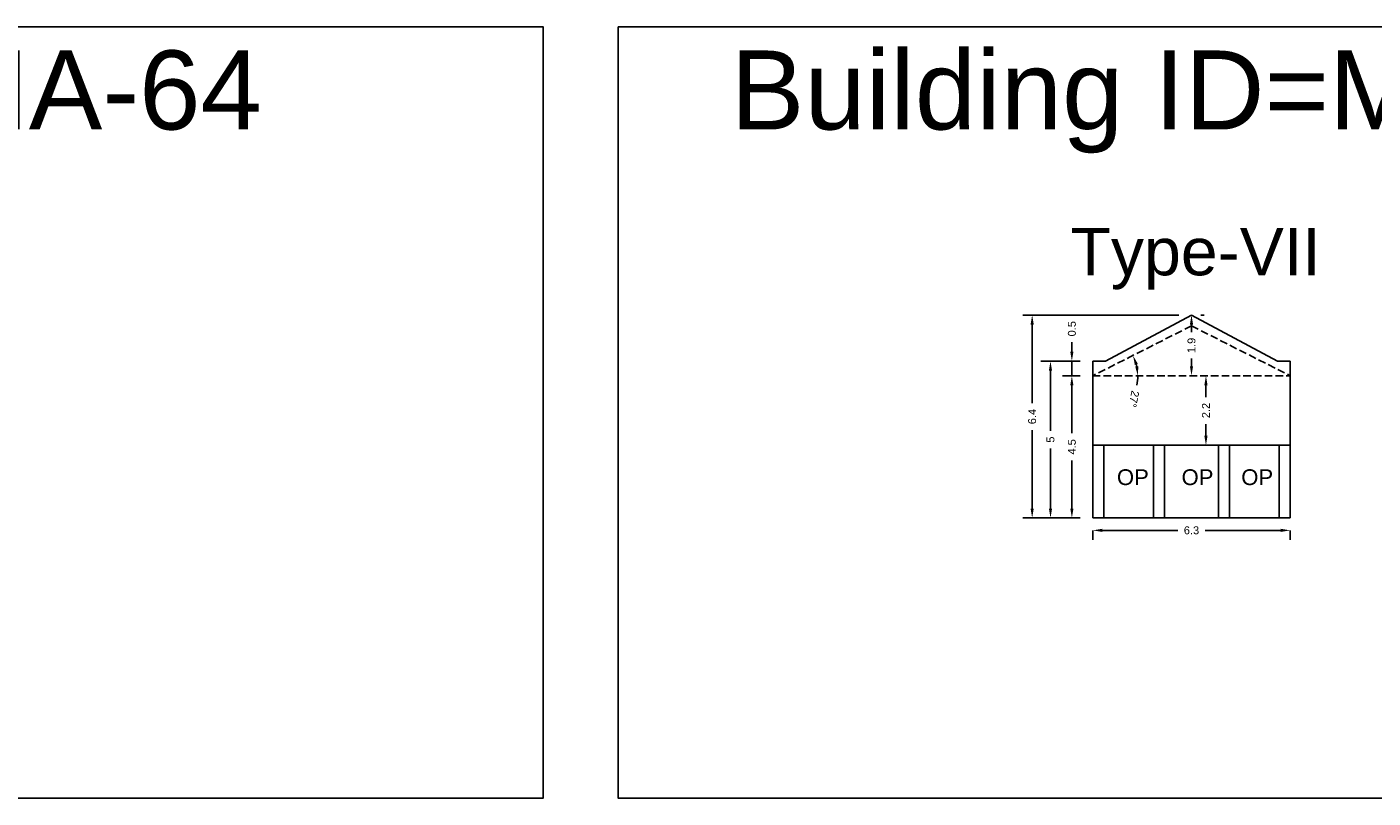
# Model space of a CAD drawing. Header units: metres. Extents: x 3416649 to 3417100, y -6712966 to -6712690.
# Tile 34 of 72: x 3416820 to 3416863, y -6712924 to -6712900. Entities that reach past the tile are written whole.
import ezdxf

# ---------------------------------------------------------------- set-up
doc = ezdxf.new("R2010")
doc.units = ezdxf.units.M
doc.linetypes.add('ACAD_ISO02W100', pattern=[15, 12, -3])
doc.layers.add('Dotted', color=7, linetype='ACAD_ISO02W100', plot=False)
doc.styles.get("Standard").update_dxf_attribs({"font": 'arial.ttf'})
doc.dimstyles.new('ISO-25', dxfattribs={"dimtxt": 0.25, "dimasz": 0.3, "dimexe": 0.3, "dimexo": 0.4, "dimgap": 0.2, "dimtad": 0, "dimdec": 1, "dimdsep": 46, "dimtxsty": 'Standard', "dimcen": 2.5, "dimadec": 0, "dimazin": 0, "dimtfac": 1, "dimtdec": 1, "dimtmove": 0, "dimatfit": 3, "dimfxl": 1, "dimarcsym": 0})

# ---------------------------------------------------------------- blocks, each defined once
blk = doc.blocks.new('*D537')
at = {"color": 0, "lineweight": -2, "transparency": 16777216}
for p, q in [((3416853.359, -6712910.555), (3416852.799, -6712910.555)), ((3416853.099, -6712910.855), (3416853.099, -6712912.372)), ((3416853.099, -6712914.755), (3416853.099, -6712913.239)), ((3416853.359, -6712915.055), (3416852.799, -6712915.055))]:
    blk.add_line(p, q, dxfattribs=at)
at = {"color": 0, "transparency": 16777216}
for points in [[(3416853.049, -6712910.855), (3416853.149, -6712910.855), (3416853.099, -6712910.555)], [(3416853.049, -6712914.755), (3416853.149, -6712914.755), (3416853.099, -6712915.055)]]:
    blk.add_solid(points, dxfattribs=at)
at = {"layer": 'Defpoints', "color": 0, "transparency": 16777216}
for p in [(3416853.099, -6712910.555), (3416853.759, -6712910.555), (3416853.759, -6712915.055)]:
    blk.add_point(p, dxfattribs=at)
at = {"color": 0, "transparency": 16777216, "insert": (3416853.099, -6712912.805), "char_height": 0.25, "attachment_point": 5, "rotation": 90}
blk.add_mtext('4.5', dxfattribs=at)
blk = doc.blocks.new('*D538')
at = {"color": 0, "lineweight": -2, "transparency": 16777216}
for p, q in [((3416853.759, -6712915.455), (3416853.759, -6712915.746)), ((3416854.059, -6712915.446), (3416856.455, -6712915.446)), ((3416859.709, -6712915.446), (3416857.312, -6712915.446)), ((3416860.009, -6712915.455), (3416860.009, -6712915.746))]:
    blk.add_line(p, q, dxfattribs=at)
at = {"color": 0, "transparency": 16777216}
for points in [[(3416854.059, -6712915.396), (3416854.059, -6712915.496), (3416853.759, -6712915.446)], [(3416859.709, -6712915.396), (3416859.709, -6712915.496), (3416860.009, -6712915.446)]]:
    blk.add_solid(points, dxfattribs=at)
at = {"layer": 'Defpoints', "color": 0, "transparency": 16777216}
for p in [(3416853.759, -6712915.055), (3416860.009, -6712915.055), (3416860.009, -6712915.446)]:
    blk.add_point(p, dxfattribs=at)
at = {"color": 0, "transparency": 16777216, "insert": (3416856.884, -6712915.446), "char_height": 0.25, "attachment_point": 5}
blk.add_mtext('6.3', dxfattribs=at)
blk = doc.blocks.new('*D539')
at = {"color": 0, "lineweight": -2, "transparency": 16777216}
for p, q in [((3416853.099, -6712909.795), (3416853.099, -6712909.495)), ((3416853.359, -6712910.095), (3416852.799, -6712910.095)), ((3416853.099, -6712910.555), (3416853.099, -6712910.095)), ((3416853.359, -6712910.555), (3416852.799, -6712910.555)), ((3416853.099, -6712910.855), (3416853.099, -6712911.155))]:
    blk.add_line(p, q, dxfattribs=at)
at = {"color": 0, "transparency": 16777216}
for points in [[(3416853.049, -6712909.795), (3416853.149, -6712909.795), (3416853.099, -6712910.095)], [(3416853.049, -6712910.855), (3416853.149, -6712910.855), (3416853.099, -6712910.555)]]:
    blk.add_solid(points, dxfattribs=at)
at = {"layer": 'Defpoints', "color": 0, "transparency": 16777216}
for p in [(3416853.099, -6712910.095), (3416853.759, -6712910.095), (3416853.759, -6712910.555)]:
    blk.add_point(p, dxfattribs=at)
at = {"color": 0, "transparency": 16777216, "insert": (3416853.099, -6712909.067), "char_height": 0.25, "attachment_point": 5, "rotation": 90}
blk.add_mtext('0.5', dxfattribs=at)
blk = doc.blocks.new('*D540')
at = {"color": 0, "lineweight": -2, "transparency": 16777216}
for p, q in [((3416857.284, -6712908.635), (3416857.184, -6712908.635)), ((3416856.884, -6712908.935), (3416856.884, -6712909.179)), ((3416856.884, -6712910.255), (3416856.884, -6712910.011)), ((3416857.284, -6712910.555), (3416857.184, -6712910.555))]:
    blk.add_line(p, q, dxfattribs=at)
at = {"color": 0, "transparency": 16777216}
for points in [[(3416856.834, -6712908.935), (3416856.934, -6712908.935), (3416856.884, -6712908.635)], [(3416856.834, -6712910.255), (3416856.934, -6712910.255), (3416856.884, -6712910.555)]]:
    blk.add_solid(points, dxfattribs=at)
at = {"layer": 'Defpoints', "color": 0, "transparency": 16777216}
for p in [(3416856.884, -6712908.635), (3416856.884, -6712910.555), (3416856.884, -6712910.555)]:
    blk.add_point(p, dxfattribs=at)
at = {"color": 0, "transparency": 16777216, "insert": (3416856.884, -6712909.595), "char_height": 0.25, "attachment_point": 5, "rotation": 90}
blk.add_mtext('1.9', dxfattribs=at)
blk = doc.blocks.new('*D541')
at = {"color": 0, "lineweight": -2, "transparency": 16777216}
for p, q in [((3416853.359, -6712910.095), (3416852.122, -6712910.095)), ((3416852.422, -6712910.395), (3416852.422, -6712912.293)), ((3416852.422, -6712914.755), (3416852.422, -6712912.858)), ((3416853.359, -6712915.055), (3416852.122, -6712915.055))]:
    blk.add_line(p, q, dxfattribs=at)
at = {"color": 0, "transparency": 16777216}
for points in [[(3416852.372, -6712910.395), (3416852.472, -6712910.395), (3416852.422, -6712910.095)], [(3416852.372, -6712914.755), (3416852.472, -6712914.755), (3416852.422, -6712915.055)]]:
    blk.add_solid(points, dxfattribs=at)
at = {"layer": 'Defpoints', "color": 0, "transparency": 16777216}
for p in [(3416852.422, -6712910.095), (3416853.759, -6712910.095), (3416853.759, -6712915.055)]:
    blk.add_point(p, dxfattribs=at)
at = {"color": 0, "transparency": 16777216, "insert": (3416852.422, -6712912.575), "char_height": 0.25, "attachment_point": 5, "rotation": 90}
blk.add_mtext('5', dxfattribs=at)
blk = doc.blocks.new('*D542')
at = {"color": 0, "lineweight": -2, "transparency": 16777216}
for p, q in [((3416856.484, -6712908.635), (3416851.543, -6712908.635)), ((3416851.843, -6712908.935), (3416851.843, -6712911.418)), ((3416851.843, -6712914.755), (3416851.843, -6712912.273)), ((3416853.359, -6712915.055), (3416851.543, -6712915.055))]:
    blk.add_line(p, q, dxfattribs=at)
at = {"color": 0, "transparency": 16777216}
for points in [[(3416851.793, -6712908.935), (3416851.893, -6712908.935), (3416851.843, -6712908.635)], [(3416851.793, -6712914.755), (3416851.893, -6712914.755), (3416851.843, -6712915.055)]]:
    blk.add_solid(points, dxfattribs=at)
at = {"layer": 'Defpoints', "color": 0, "transparency": 16777216}
for p in [(3416851.843, -6712908.635), (3416856.884, -6712908.635), (3416853.759, -6712915.055)]:
    blk.add_point(p, dxfattribs=at)
at = {"color": 0, "transparency": 16777216, "insert": (3416851.843, -6712911.845), "char_height": 0.25, "attachment_point": 5, "rotation": 90}
blk.add_mtext('6.4', dxfattribs=at)
blk = doc.blocks.new('*D543')
at = {"color": 0, "lineweight": -2, "transparency": 16777216}
for start, end in [(12.0737, 14.7424), (347.9263, 360)]:
    blk.add_arc((3416853.759, -6712910.555), 1.426, start, end, dxfattribs=at)
at = {"color": 0, "transparency": 16777216}
for points in [[(3416855.091, -6712910.21), (3416855.185, -6712910.175), (3416855.032, -6712909.912)], [(3416855.203, -6712910.252), (3416855.104, -6712910.262), (3416855.185, -6712910.555)]]:
    blk.add_solid(points, dxfattribs=at)
at = {"layer": 'Defpoints', "color": 0, "transparency": 16777216}
for p in [(3416856.884, -6712908.976), (3416855.116, -6712910.118), (3416853.759, -6712910.555), (3416853.759, -6712910.555), (3416860.009, -6712910.555)]:
    blk.add_point(p, dxfattribs=at)
at = {"color": 0, "transparency": 16777216, "insert": (3416855.06, -6712911.291), "char_height": 0.25, "attachment_point": 5, "rotation": 257.9263}
blk.add_mtext('27°', dxfattribs=at)
blk = doc.blocks.new('*D544')
at = {"color": 0, "lineweight": -2, "transparency": 16777216}
for p, q in [((3416857.741, -6712910.555), (3416857.641, -6712910.555)), ((3416857.341, -6712910.855), (3416857.341, -6712911.227)), ((3416857.341, -6712912.455), (3416857.341, -6712912.084)), ((3416857.741, -6712912.755), (3416857.641, -6712912.755))]:
    blk.add_line(p, q, dxfattribs=at)
at = {"color": 0, "transparency": 16777216}
for points in [[(3416857.291, -6712910.855), (3416857.391, -6712910.855), (3416857.341, -6712910.555)], [(3416857.291, -6712912.455), (3416857.391, -6712912.455), (3416857.341, -6712912.755)]]:
    blk.add_solid(points, dxfattribs=at)
at = {"layer": 'Defpoints', "color": 0, "transparency": 16777216}
for p in [(3416857.341, -6712910.555), (3416857.341, -6712910.555), (3416857.341, -6712912.755)]:
    blk.add_point(p, dxfattribs=at)
at = {"color": 0, "transparency": 16777216, "insert": (3416857.341, -6712911.655), "char_height": 0.25, "attachment_point": 5, "rotation": 90}
blk.add_mtext('2.2', dxfattribs=at)

msp = doc.modelspace()

# ---------------------------------------------------------------- linework, layer by layer
for points in [[(3416794.696, -6712899.518), (3416836.372, -6712899.518), (3416836.372, -6712923.916), (3416794.696, -6712923.916)], [(3416838.742, -6712899.518), (3416871.788, -6712899.518), (3416871.788, -6712923.916), (3416838.742, -6712923.916)], [(3416855.679, -6712912.755), (3416854.109, -6712912.755), (3416854.109, -6712915.055), (3416855.679, -6712915.055)]]:
    msp.add_lwpolyline(points, close=True)
for points in [[(3416854.159, -6712910.095), (3416856.884, -6712908.635)], [(3416859.609, -6712910.095), (3416856.884, -6712908.635)], [(3416853.759, -6712910.095), (3416853.759, -6712915.055)], [(3416853.759, -6712910.095), (3416854.159, -6712910.095)], [(3416859.609, -6712910.095), (3416860.009, -6712910.095)], [(3416860.009, -6712910.095), (3416860.009, -6712915.055)], [(3416853.759, -6712912.755), (3416860.009, -6712912.755)], [(3416854.109, -6712912.755), (3416854.109, -6712915.055)], [(3416855.679, -6712912.755), (3416855.679, -6712915.055)], [(3416856.029, -6712912.755), (3416856.029, -6712915.055)], [(3416857.739, -6712912.755), (3416857.739, -6712915.055)], [(3416858.089, -6712912.755), (3416858.089, -6712915.055)], [(3416859.659, -6712912.755), (3416859.659, -6712915.055)], [(3416853.759, -6712915.055), (3416860.009, -6712915.055)]]:
    msp.add_lwpolyline(points)
at = {"layer": 'Dotted', "ltscale": 0.02}
for points in [[(3416856.884, -6712908.976), (3416853.759, -6712910.555)], [(3416856.884, -6712908.976), (3416860.009, -6712910.555)], [(3416853.759, -6712910.555), (3416860.009, -6712910.555)]]:
    msp.add_lwpolyline(points, dxfattribs=at)

# ---------------------------------------------------------------- texts
at = {"attachment_point": 1}
for s, width, heights, insert, char_height in [('Building ID=MA-64', 67.86454, [0.517], (3416798.259, -6712900.263), 2.5), ('Building ID=MA-65', 67.86454, [0.517], (3416842.306, -6712900.263), 2.5), ('Type-VII ', 9.99112, [0.517], (3416853.054, -6712905.876), 1.5), ('OP', 1.17554, [0], (3416854.524, -6712913.514), 0.5), ('OP', 1.17554, [0], (3416856.569, -6712913.514), 0.5), ('OP', 1.17554, [0], (3416858.458, -6712913.514), 0.5)]:
    msp.add_mtext_dynamic_manual_height_columns(s, width=width, gutter_width=12.5, heights=heights, dxfattribs=dict(at, insert=insert, char_height=char_height))

# ---------------------------------------------------------------- dimensions: what is measured, and where the dimension line sits
for base, p1, p2, picture, middle in [((3416851.843, -6712908.635), (3416853.759, -6712915.055), (3416856.884, -6712908.635), '*D542', (3416851.843, -6712911.845)), ((3416853.099, -6712910.095), (3416853.759, -6712910.555), (3416853.759, -6712910.095), '*D539', (3416853.099, -6712909.067)), ((3416856.884, -6712910.555), (3416856.884, -6712908.635), (3416856.884, -6712910.555), '*D540', (3416856.884, -6712909.595)), ((3416852.422, -6712910.095), (3416853.759, -6712915.055), (3416853.759, -6712910.095), '*D541', (3416852.422, -6712912.575)), ((3416853.099, -6712910.555), (3416853.759, -6712915.055), (3416853.759, -6712910.555), '*D537', (3416853.099, -6712912.805)), ((3416857.341, -6712910.555), (3416857.341, -6712912.755), (3416857.341, -6712910.555), '*D544', (3416857.341, -6712911.655))]:
    dim = msp.add_linear_dim(base=base, p1=p1, p2=p2, angle=90, dimstyle='ISO-25')
    dim.commit()
    dim.dimension.update_dxf_attribs({"geometry": picture, "text_midpoint": middle})
dim = msp.add_angular_dim_2l(base=(3416855.116, -6712910.118), line1=((3416853.759, -6712910.555), (3416860.009, -6712910.555)), line2=((3416856.884, -6712908.976), (3416853.759, -6712910.555)), dimstyle='ISO-25')
dim.commit()
dim.dimension.update_dxf_attribs({"geometry": '*D543', "text_midpoint": (3416855.06, -6712911.291)})
dim = msp.add_linear_dim(base=(3416860.008644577, -6712915.445524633), p1=(3416853.758644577, -6712915.055390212), p2=(3416860.008644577, -6712915.055390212), dimstyle='ISO-25')
dim.commit()
dim.dimension.update_dxf_attribs({"geometry": '*D538', "text_midpoint": (3416856.883644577, -6712915.445524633)})

doc.saveas('drawing.dxf')
